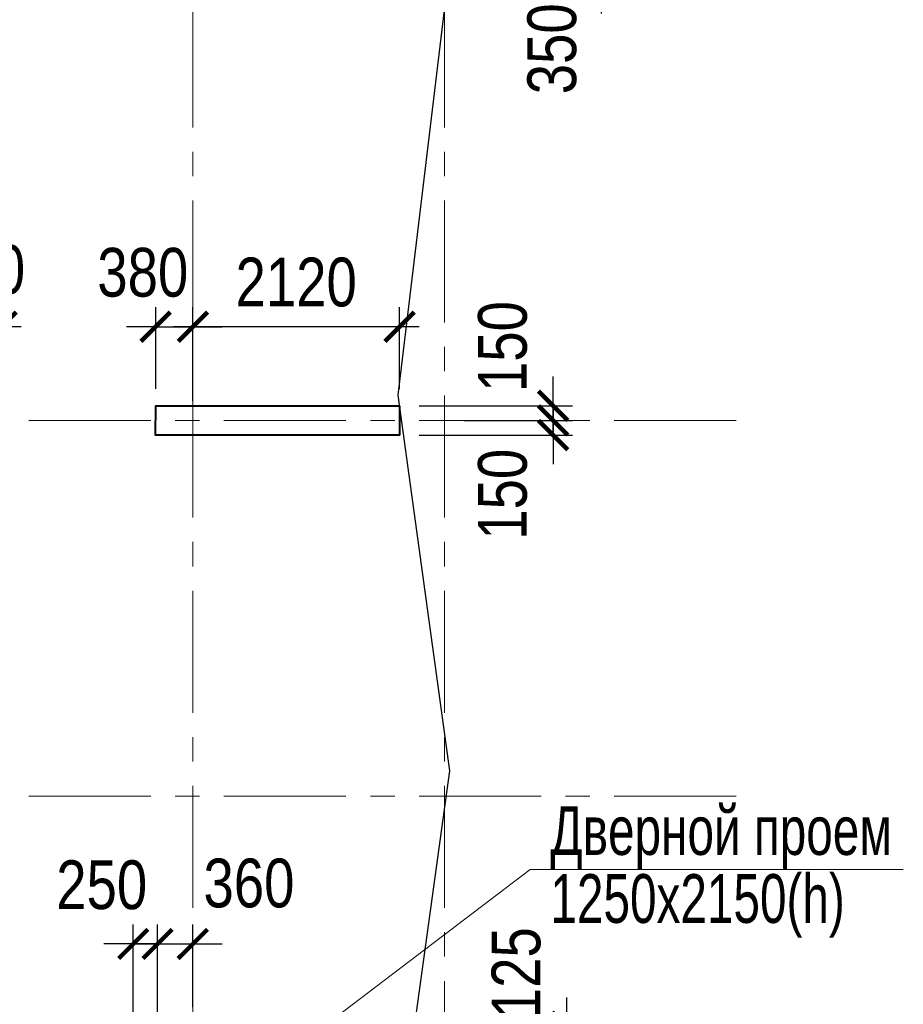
# Model space of a CAD drawing. Header units: inches. Extents: x -7218622 to -7066149, y 5758361 to 6202306.
# Tile 10 of 40: x -7136900 to -7127844, y 5810464 to 5820556. Entities that reach past the tile are written whole.
import ezdxf

# ---------------------------------------------------------------- set-up
doc = ezdxf.new("R2010")
doc.units = ezdxf.units.IN
doc.header["$LTSCALE"] = 1000
doc.header["$MEASUREMENT"] = 0
doc.linetypes.add('CENTER', pattern=[2, 1.25, -0.25, 0.25, -0.25])
for name, color, linetype, lineweight in [('СК-043-С-ПИЛОНЫ', 5, 'Continuous', 40), ('СК-050-П(литы перекрытия)', 3, 'Continuous', 30), ('СК-100-О(си)', 7, 'CENTER', 15), ('СК-110-О-РАЗМЕРЫ', 7, 'Continuous', 15), ('СК-400-Т(екст)', 7, 'Continuous', 20)]:
    doc.layers.add(name, color=color, linetype=linetype, lineweight=lineweight)
doc.styles.add('RUSS', font='arial.ttf', dxfattribs={"width": 0.8})
doc.dimstyles.new('100-200', dxfattribs={"dimscale": 0, "dimtxt": 500, "dimasz": 300, "dimexe": 200, "dimexo": 200, "dimgap": 200, "dimtad": 1, "dimdec": 0, "dimzin": 0, "dimdsep": 46, "dimtxsty": 'RUSS', "dimblk": 'ARCHTICK', "dimcen": 0.096, "dimdle": 200, "dimclrd": 7, "dimclre": 7, "dimclrt": 256, "dimadec": 0, "dimazin": 0, "dimtfac": 1, "dimtdec": 0, "dimtmove": 2, "dimatfit": 3, "dimldrblk": 'OBLIQUE', "dimfxl": 1, "dimtolj": 1, "dimtzin": 0, "dimarcsym": 0})

# ---------------------------------------------------------------- blocks, each defined once
blk = doc.blocks.new('_ArchTick')
at = {"color": 0, "linetype": 'ByBlock', "const_width": 0.15}
blk.add_lwpolyline([(-0.5, -0.5), (0.5, 0.5)], dxfattribs=at)
blk = doc.blocks.new('*D383')
at = {"layer": 'Defpoints', "color": 0, "transparency": 16777216}
for p in [(-7135125, 5817409), (-7135506, 5816574), (-7135125, 5816449)]:
    blk.add_point(p, dxfattribs=at)
at = {"layer": 'СК-110-О-РАЗМЕРЫ', "color": 7, "lineweight": -2, "transparency": 16777216}
for p, q in [((-7135506, 5816774), (-7135506, 5817609)), ((-7135125, 5816649), (-7135125, 5817609)), ((-7135506, 5817409), (-7135806, 5817409)), ((-7135506, 5817409), (-7135125, 5817409)), ((-7135125, 5817409), (-7134825, 5817409))]:
    blk.add_line(p, q, dxfattribs=at)
at = {"layer": 'СК-110-О-РАЗМЕРЫ', "color": 7, "lineweight": -2, "transparency": 16777216, "xscale": 300, "yscale": 300, "zscale": 300}
blk.add_blockref('_ArchTick', (-7135506, 5817409), dxfattribs=at)
at = {"layer": 'СК-110-О-РАЗМЕРЫ', "color": 7, "lineweight": -2, "transparency": 16777216, "xscale": 300, "yscale": 300, "zscale": 300, "rotation": 180}
blk.add_blockref('_ArchTick', (-7135125, 5817409), dxfattribs=at)
at = {"layer": 'СК-110-О-РАЗМЕРЫ', "transparency": 16777216, "insert": (-7135638, 5817964), "char_height": 500, "attachment_point": 5, "style": 'RUSS'}
blk.add_mtext('\\A1;380', dxfattribs=at)
blk = doc.blocks.new('_Oblique')
at = {"color": 0, "linetype": 'ByBlock', "lineweight": -2}
blk.add_line((-0.5, -0.5), (0.5, 0.5), dxfattribs=at)
blk = doc.blocks.new('*D384')
at = {"layer": 'Defpoints', "color": 0, "transparency": 16777216}
for p in [(-7135125, 5817409), (-7135125, 5816574), (-7133006, 5816574)]:
    blk.add_point(p, dxfattribs=at)
at = {"layer": 'СК-110-О-РАЗМЕРЫ', "color": 7, "lineweight": -2, "transparency": 16777216}
for p, q in [((-7135125, 5816774), (-7135125, 5817609)), ((-7133006, 5816774), (-7133006, 5817609)), ((-7132806, 5817409), (-7135325, 5817409))]:
    blk.add_line(p, q, dxfattribs=at)
at = {"layer": 'СК-110-О-РАЗМЕРЫ', "color": 7, "lineweight": -2, "transparency": 16777216, "xscale": 300, "yscale": 300, "zscale": 300, "rotation": 180}
blk.add_blockref('_ArchTick', (-7135125, 5817409), dxfattribs=at)
at = {"layer": 'СК-110-О-РАЗМЕРЫ', "color": 7, "lineweight": -2, "transparency": 16777216, "xscale": 300, "yscale": 300, "zscale": 300}
blk.add_blockref('_ArchTick', (-7133006, 5817409), dxfattribs=at)
at = {"layer": 'СК-110-О-РАЗМЕРЫ', "transparency": 16777216, "insert": (-7134066, 5817864), "char_height": 500, "attachment_point": 5, "style": 'RUSS'}
blk.add_mtext('\\A1;2120', dxfattribs=at)
blk = doc.blocks.new('*D394')
at = {"layer": 'Defpoints', "color": 0, "transparency": 16777216}
for p in [(-7137935, 5817409), (-7137935, 5816574), (-7137085, 5816574)]:
    blk.add_point(p, dxfattribs=at)
at = {"layer": 'СК-110-О-РАЗМЕРЫ', "color": 7, "lineweight": -2, "transparency": 16777216}
for p, q in [((-7137935, 5816774), (-7137935, 5817609)), ((-7137085, 5816774), (-7137085, 5817609)), ((-7136885, 5817409), (-7138135, 5817409))]:
    blk.add_line(p, q, dxfattribs=at)
at = {"layer": 'СК-110-О-РАЗМЕРЫ', "color": 7, "lineweight": -2, "transparency": 16777216, "xscale": 300, "yscale": 300, "zscale": 300, "rotation": 180}
blk.add_blockref('_ArchTick', (-7137935, 5817409), dxfattribs=at)
at = {"layer": 'СК-110-О-РАЗМЕРЫ', "color": 7, "lineweight": -2, "transparency": 16777216, "xscale": 300, "yscale": 300, "zscale": 300}
blk.add_blockref('_ArchTick', (-7137085, 5817409), dxfattribs=at)
at = {"layer": 'СК-110-О-РАЗМЕРЫ', "transparency": 16777216, "insert": (-7137310, 5817994), "char_height": 500, "attachment_point": 5, "style": 'RUSS'}
blk.add_mtext('\\A1;850', dxfattribs=at)
blk = doc.blocks.new('*D423')
at = {"layer": 'Defpoints', "color": 0, "transparency": 16777216}
for p in [(-7133006, 5816599), (-7132545, 5816449), (-7131433, 5816449)]:
    blk.add_point(p, dxfattribs=at)
at = {"layer": 'СК-110-О-РАЗМЕРЫ', "color": 7, "lineweight": -2, "transparency": 16777216}
for p, q in [((-7131433, 5816599), (-7131433, 5816899)), ((-7132806, 5816599), (-7131233, 5816599)), ((-7131433, 5816599), (-7131433, 5816449)), ((-7132345, 5816449), (-7131233, 5816449)), ((-7131433, 5816449), (-7131433, 5816149))]:
    blk.add_line(p, q, dxfattribs=at)
at = {"layer": 'СК-110-О-РАЗМЕРЫ', "color": 7, "lineweight": -2, "transparency": 16777216, "xscale": 300, "yscale": 300, "zscale": 300}
for p, rotation in [((-7131433, 5816599), 270), ((-7131433, 5816449), 90)]:
    blk.add_blockref('_ArchTick', p, dxfattribs=dict(at, rotation=rotation))
at = {"layer": 'СК-110-О-РАЗМЕРЫ', "transparency": 16777216, "insert": (-7131949, 5817206), "char_height": 500, "attachment_point": 5, "rotation": 90, "style": 'RUSS'}
blk.add_mtext('\\A1;150', dxfattribs=at)
blk = doc.blocks.new('*D424')
at = {"layer": 'Defpoints', "color": 0, "transparency": 16777216}
for p in [(-7132545, 5816449), (-7131433, 5816449), (-7133006, 5816299)]:
    blk.add_point(p, dxfattribs=at)
at = {"layer": 'СК-110-О-РАЗМЕРЫ', "color": 7, "lineweight": -2, "transparency": 16777216}
for p, q in [((-7131433, 5816449), (-7131433, 5816749)), ((-7132345, 5816449), (-7131233, 5816449)), ((-7131433, 5816299), (-7131433, 5816449)), ((-7132806, 5816299), (-7131233, 5816299)), ((-7131433, 5816299), (-7131433, 5815999))]:
    blk.add_line(p, q, dxfattribs=at)
at = {"layer": 'СК-110-О-РАЗМЕРЫ', "color": 7, "lineweight": -2, "transparency": 16777216, "xscale": 300, "yscale": 300, "zscale": 300}
for p, rotation in [((-7131433, 5816449), 270), ((-7131433, 5816299), 90)]:
    blk.add_blockref('_ArchTick', p, dxfattribs=dict(at, rotation=rotation))
at = {"layer": 'СК-110-О-РАЗМЕРЫ', "transparency": 16777216, "insert": (-7131949, 5815692), "char_height": 500, "attachment_point": 5, "rotation": 90, "style": 'RUSS'}
blk.add_mtext('\\A1;150', dxfattribs=at)
blk = doc.blocks.new('*D431')
at = {"layer": 'Defpoints', "color": 0, "transparency": 16777216}
for p in [(-7132687, 5810234), (-7132227, 5810109), (-7131293, 5810109)]:
    blk.add_point(p, dxfattribs=at)
at = {"layer": 'СК-110-О-РАЗМЕРЫ', "color": 7, "lineweight": -2, "transparency": 16777216}
for p, q in [((-7131293, 5810234), (-7131293, 5810534)), ((-7132487, 5810234), (-7131093, 5810234)), ((-7131293, 5810234), (-7131293, 5810109)), ((-7132027, 5810109), (-7131093, 5810109)), ((-7131293, 5810109), (-7131293, 5809809))]:
    blk.add_line(p, q, dxfattribs=at)
at = {"layer": 'СК-110-О-РАЗМЕРЫ', "color": 7, "lineweight": -2, "transparency": 16777216, "xscale": 300, "yscale": 300, "zscale": 300}
for p, rotation in [((-7131293, 5810234), 270), ((-7131293, 5810109), 90)]:
    blk.add_blockref('_ArchTick', p, dxfattribs=dict(at, rotation=rotation))
at = {"layer": 'СК-110-О-РАЗМЕРЫ', "transparency": 16777216, "insert": (-7131810, 5810788), "char_height": 500, "attachment_point": 5, "rotation": 90, "style": 'RUSS'}
blk.add_mtext('\\A1;125', dxfattribs=at)
blk = doc.blocks.new('*D342')
at = {"layer": 'Defpoints', "color": 0, "transparency": 16777216}
for p in [(-7135486, 5811083), (-7135736, 5809984), (-7135486, 5809984)]:
    blk.add_point(p, dxfattribs=at)
at = {"layer": 'СК-110-О-РАЗМЕРЫ', "color": 7, "lineweight": -2, "transparency": 16777216}
for p, q in [((-7135736, 5810184), (-7135736, 5811283)), ((-7135486, 5810184), (-7135486, 5811283)), ((-7135736, 5811083), (-7136036, 5811083)), ((-7135736, 5811083), (-7135486, 5811083)), ((-7135486, 5811083), (-7135186, 5811083))]:
    blk.add_line(p, q, dxfattribs=at)
at = {"layer": 'СК-110-О-РАЗМЕРЫ', "color": 7, "lineweight": -2, "transparency": 16777216, "xscale": 300, "yscale": 300, "zscale": 300}
blk.add_blockref('_ArchTick', (-7135736, 5811083), dxfattribs=at)
at = {"layer": 'СК-110-О-РАЗМЕРЫ', "color": 7, "lineweight": -2, "transparency": 16777216, "xscale": 300, "yscale": 300, "zscale": 300, "rotation": 180}
blk.add_blockref('_ArchTick', (-7135486, 5811083), dxfattribs=at)
at = {"layer": 'СК-110-О-РАЗМЕРЫ', "transparency": 16777216, "insert": (-7136059, 5811686), "char_height": 500, "attachment_point": 5, "style": 'RUSS'}
blk.add_mtext('\\A1;250', dxfattribs=at)
blk = doc.blocks.new('*D343')
at = {"layer": 'Defpoints', "color": 0, "transparency": 16777216}
for p in [(-7135125, 5811083), (-7135125, 5810234), (-7135486, 5809984)]:
    blk.add_point(p, dxfattribs=at)
at = {"layer": 'СК-110-О-РАЗМЕРЫ', "color": 7, "lineweight": -2, "transparency": 16777216}
for p, q in [((-7135486, 5810184), (-7135486, 5811283)), ((-7135125, 5810434), (-7135125, 5811283)), ((-7135486, 5811083), (-7135786, 5811083)), ((-7135486, 5811083), (-7135125, 5811083)), ((-7135125, 5811083), (-7134825, 5811083))]:
    blk.add_line(p, q, dxfattribs=at)
at = {"layer": 'СК-110-О-РАЗМЕРЫ', "color": 7, "lineweight": -2, "transparency": 16777216, "xscale": 300, "yscale": 300, "zscale": 300}
blk.add_blockref('_ArchTick', (-7135486, 5811083), dxfattribs=at)
at = {"layer": 'СК-110-О-РАЗМЕРЫ', "color": 7, "lineweight": -2, "transparency": 16777216, "xscale": 300, "yscale": 300, "zscale": 300, "rotation": 180}
blk.add_blockref('_ArchTick', (-7135125, 5811083), dxfattribs=at)
at = {"layer": 'СК-110-О-РАЗМЕРЫ', "transparency": 16777216, "insert": (-7134550, 5811704), "char_height": 500, "attachment_point": 5, "style": 'RUSS'}
blk.add_mtext('\\A1;360', dxfattribs=at)
blk = doc.blocks.new('*D348')
at = {"layer": 'Defpoints', "color": 0, "transparency": 16777216}
for p in [(-7132555, 5821269), (-7132545, 5820919), (-7130941, 5820919)]:
    blk.add_point(p, dxfattribs=at)
at = {"layer": 'СК-110-О-РАЗМЕРЫ', "color": 7, "lineweight": -2, "transparency": 16777216}
for p, q in [((-7130941, 5821269), (-7130941, 5821569)), ((-7132355, 5821269), (-7130741, 5821269)), ((-7130941, 5821269), (-7130941, 5820919)), ((-7132345, 5820919), (-7130741, 5820919)), ((-7130941, 5820919), (-7130941, 5820619))]:
    blk.add_line(p, q, dxfattribs=at)
at = {"layer": 'СК-110-О-РАЗМЕРЫ', "color": 7, "lineweight": -2, "transparency": 16777216, "xscale": 300, "yscale": 300, "zscale": 300}
for p, rotation in [((-7130941, 5821269), 270), ((-7130941, 5820919), 90)]:
    blk.add_blockref('_ArchTick', p, dxfattribs=dict(at, rotation=rotation))
at = {"layer": 'СК-110-О-РАЗМЕРЫ', "transparency": 16777216, "insert": (-7131443, 5820258), "char_height": 500, "attachment_point": 5, "rotation": 90, "style": 'RUSS'}
blk.add_mtext('\\A1;350', dxfattribs=at)

msp = doc.modelspace()

# ---------------------------------------------------------------- linework, layer by layer
at = {"layer": 'СК-043-С-ПИЛОНЫ'}
msp.add_lwpolyline([(-7133005.8, 5816598.7), (-7133006.2, 5816298.7), (-7135506.2, 5816298.7), (-7135505.8, 5816598.7)], close=True, dxfattribs=at)
at = {"layer": 'СК-050-П(литы перекрытия)'}
msp.add_lwpolyline([(-7135485.7, 5807283.7), (-7135485.7, 5809983.7), (-7132887, 5809983.7), (-7132491.3, 5812858.2), (-7133021.1, 5816706.9), (-7132491.3, 5821110.6), (-7133022.1, 5824561.3), (-7132201.7, 5828742), (-7136761.6, 5827921.2), (-7139721.6, 5828451.2), (-7142680.3, 5827921.1), (-7145641.6, 5828451.2), (-7148601.6, 5827921.2), (-7153217.5, 5828743.1), (-7152393.7, 5824160.7), (-7152924.2, 5820507.7), (-7152394.2, 5816708.3), (-7152924.3, 5812859.1), (-7152394.2, 5809008.6), (-7152924.1, 5805358.6), (-7152394.1, 5801708.6), (-7152924.1, 5798057.9), (-7152394, 5794408)], dxfattribs=at)
at = {"layer": 'СК-100-О(си)', "linetype": 'CENTER'}
for p, q in [((-7135125.3, 5830702.9), (-7135125.3, 5779196.8)), ((-7132545.3, 5830702.9), (-7132545.3, 5779196.8)), ((-7156805.8, 5816448.7), (-7129480.8, 5816448.7)), ((-7156805.8, 5812598.7), (-7129480.8, 5812598.7))]:
    msp.add_line(p, q, dxfattribs=at)
at = {"layer": 'СК-400-Т(екст)', "color": 7}
msp.add_lwpolyline([(-7127843.7, 5811846.3), (-7131666.6, 5811846.3), (-7135485.7, 5808942.8)], dxfattribs=at)

# ---------------------------------------------------------------- texts
at = {"layer": 'СК-400-Т(екст)', "color": 7, "insert": (-7126865.5, 5812495), "char_height": 500, "width": 4594.973, "attachment_point": 3, "line_spacing_factor": 0.835689, "style": 'RUSS'}
msp.add_mtext('\\pxql;{\\W0.7;Дверной проем\\P1250x2150(h)}', dxfattribs=at)

# ---------------------------------------------------------------- dimensions: what is measured, and where the dimension line sits
at = {"layer": 'СК-110-О-РАЗМЕРЫ'}
for base, p1, p2, angle, picture, middle in [((-7130940.9, 5820918.7), (-7132554.9, 5821268.7), (-7132545.3, 5820918.7), 90, '*D348', (-7131443.4, 5820258)), ((-7131433.2, 5816448.7), (-7133006.2, 5816598.7), (-7132545.3, 5816448.7), 90, '*D423', (-7131949.5, 5817205.9)), ((-7131433.2, 5816448.7), (-7133005.7, 5816298.7), (-7132545.3, 5816448.7), 270, '*D424', (-7131949.5, 5815691.5)), ((-7131293.2, 5810108.7), (-7132687.2, 5810233.7), (-7132226.8, 5810108.7), 90, '*D431', (-7131810.1, 5810788.2))]:
    dim = msp.add_linear_dim(base=base, p1=p1, p2=p2, angle=angle, dimstyle='100-200', override={"dimscale": 1}, dxfattribs=at)
    dim.commit()
    dim.dimension.update_dxf_attribs({"geometry": picture, "text_midpoint": middle, "dimtype": 160})
for base, p1, p2, picture, middle in [((-7137935.3, 5817409.1), (-7137085.3, 5816573.7), (-7137935.3, 5816573.7), '*D394', (-7137310.3, 5817994.5)), ((-7135125.3397, 5817409.1437), (-7135505.7541, 5816573.7148), (-7135125.3397, 5816448.7128), '*D383', (-7135637.7312, 5817964.1282)), ((-7135485.7, 5811083.3), (-7135735.7, 5809983.7), (-7135485.7, 5809983.7), '*D342', (-7136059.4, 5811685.5)), ((-7135125.3, 5811083.3), (-7135485.7, 5809983.7), (-7135125.3, 5810233.7), '*D343', (-7134549.8, 5811704.2))]:
    dim = msp.add_linear_dim(base=base, p1=p1, p2=p2, dimstyle='100-200', override={"dimscale": 1}, dxfattribs=at)
    dim.commit()
    dim.dimension.update_dxf_attribs({"geometry": picture, "text_midpoint": middle, "dimtype": 160})
dim = msp.add_linear_dim(base=(-7135125.3397, 5817409.1437), p1=(-7133005.7541, 5816573.7148), p2=(-7135125.3397, 5816573.7148), dimstyle='100-200', override={"dimscale": 1}, dxfattribs=at)
dim.commit()
dim.dimension.update_dxf_attribs({"geometry": '*D384', "text_midpoint": (-7134065.5469, 5817864.4302)})

doc.saveas('drawing.dxf')
